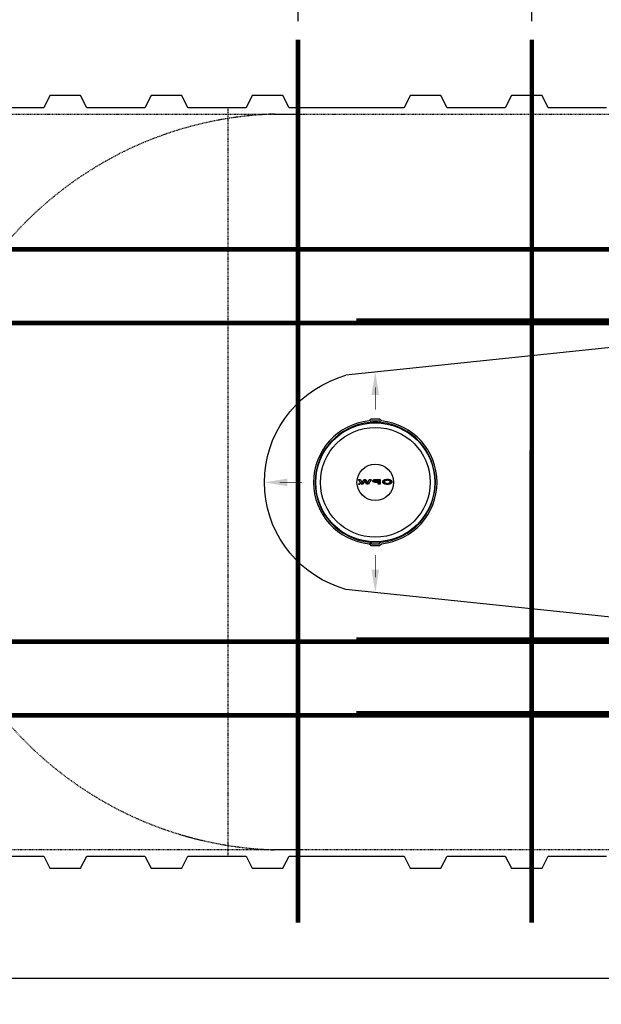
# Model space of a CAD drawing. Extents: x 2360 to 5106, y -824 to 622.
# Tile 14 of 124: x 3379 to 3474, y -18 to 142. Entities that reach past the tile are written whole.
import ezdxf

# ---------------------------------------------------------------- set-up
doc = ezdxf.new("R2010")
doc.units = 0
doc.header["$MEASUREMENT"] = 0
doc.header["$PDSIZE"] = 1
doc.linetypes.add('HIDDEN3', pattern=[0.1875, 0.125, -0.0625])
doc.linetypes.add('TANK-SLAB$0$DASHED', pattern=[0.75, 0.5, -0.25])
doc.layers.get('0').update_dxf_attribs({"linetype": 'CONTINUOUS'})
doc.layers.get('DEFPOINTS').update_dxf_attribs({"linetype": 'CONTINUOUS'})
for name, color, linetype in [('DIM', 3, 'CONTINUOUS'), ('REBAR', 4, 'TANK-SLAB$0$DASHED'), ('TANK-MANHOLE-COVER-18', 2, 'CONTINUOUS'), ('TANK-MANHOLE-COVER-HATCH-18', 7, 'CONTINUOUS'), ('TANK-SLOPE', 3, 'CONTINUOUS'), ('TANK-UST', 5, 'CONTINUOUS')]:
    doc.layers.add(name, color=color, linetype=linetype)
doc.layers.add('FREEZE-LINES', color=8, linetype='CONTINUOUS', plot=False)
doc.styles.add('SIMPLEX', font='simplex')
doc.dimstyles.new('DIM48', dxfattribs={"dimscale": 48, "dimtxt": 0.09375, "dimasz": 0.09375, "dimexe": 0.0625, "dimexo": 0.0625, "dimgap": 0.0625, "dimtad": 1, "dimdec": 4, "dimzin": 3, "dimdsep": 46, "dimlunit": 4, "dimtxsty": 'SIMPLEX', "dimcen": 0, "dimclrd": 3, "dimclre": 3, "dimclrt": 3, "dimadec": 0, "dimazin": 0, "dimtfac": 1, "dimtdec": 4, "dimtofl": 0, "dimtmove": 2, "dimatfit": 3, "dimfxl": 1, "dimfrac": 2, "dimtolj": 1, "dimtzin": 3, "dimarcsym": 0})

# ---------------------------------------------------------------- blocks, each defined once
blk = doc.blocks.new('*D93')
at = {"layer": 'DEFPOINTS', "color": 0, "transparency": 16777216}
for p in [(3060.35, 3.68), (3202.08, 3.68), (3396.58, -32.32)]:
    blk.add_point(p, dxfattribs=at)
at = {"layer": 'DIM', "color": 3, "lineweight": -2, "transparency": 16777216}
for p, q in [((3199.08, 3.68), (3057.35, 3.68)), ((3060.35, -27.82), (3060.35, -0.82)), ((3393.58, -32.32), (3057.35, -32.32))]:
    blk.add_line(p, q, dxfattribs=at)
at = {"layer": 'DIM', "color": 3, "transparency": 16777216}
for points in [[(3059.6, -0.82), (3061.1, -0.82), (3060.35, 3.68)], [(3059.6, -27.82), (3061.1, -27.82), (3060.35, -32.32)]]:
    blk.add_solid(points, dxfattribs=at)
at = {"layer": 'DIM', "color": 3, "transparency": 16777216, "insert": (3054.67, -14.32), "char_height": 4.5, "attachment_point": 5, "rotation": 90, "style": 'SIMPLEX'}
blk.add_mtext('\\A1;3\'-0"', dxfattribs=at)
blk = doc.blocks.new('*D119')
at = {"color": 3, "lineweight": -2, "transparency": 16777216}
for p, q in [((3191, 107.68), (3191, 196.62)), ((3658.32, 107.62), (3658.32, 196.62)), ((3195.5, 193.62), (3653.82, 193.62))]:
    blk.add_line(p, q, dxfattribs=at)
at = {"color": 3, "transparency": 16777216}
for points in [[(3195.5, 194.37), (3195.5, 192.87), (3191, 193.62)], [(3653.82, 194.37), (3653.82, 192.87), (3658.32, 193.62)]]:
    blk.add_solid(points, dxfattribs=at)
at = {"layer": 'DEFPOINTS', "color": 0, "transparency": 16777216}
for p in [(3658.32, 193.62), (3191, 104.68), (3658.32, 104.62)]:
    blk.add_point(p, dxfattribs=at)
at = {"color": 3, "transparency": 16777216, "insert": (3424.66, 199.3), "char_height": 4.5, "attachment_point": 5, "style": 'SIMPLEX'}
blk.add_mtext('\\A1;38\'-10"', dxfattribs=at)
blk = doc.blocks.new('*D113')
at = {"layer": 'DEFPOINTS', "color": 0, "transparency": 16777216}
for p in [(3372.88, 177.21), (3372.88, 138.95), (3424.46, 138.81)]:
    blk.add_point(p, dxfattribs=at)
at = {"layer": 'DIM', "color": 3, "lineweight": -2, "transparency": 16777216}
for p, q in [((3372.88, 141.95), (3372.88, 180.21)), ((3424.46, 141.81), (3424.46, 180.21)), ((3419.96, 177.21), (3377.38, 177.21))]:
    blk.add_line(p, q, dxfattribs=at)
at = {"layer": 'DIM', "color": 3, "transparency": 16777216}
for points in [[(3377.38, 177.96), (3377.38, 176.46), (3372.88, 177.21)], [(3419.96, 177.96), (3419.96, 176.46), (3424.46, 177.21)]]:
    blk.add_solid(points, dxfattribs=at)
at = {"layer": 'DIM', "color": 3, "transparency": 16777216, "insert": (3398.67, 182.89), "char_height": 4.5, "attachment_point": 5, "style": 'SIMPLEX'}
blk.add_mtext('\\A1;4\'-4"', dxfattribs=at)
blk = doc.blocks.new('*D114')
at = {"layer": 'DEFPOINTS', "color": 0, "transparency": 16777216}
for p in [(3424.46, 177.21), (3424.46, 138.81), (3462.57, 138.81)]:
    blk.add_point(p, dxfattribs=at)
at = {"layer": 'DIM', "color": 3, "lineweight": -2, "transparency": 16777216}
for p, q in [((3424.46, 141.81), (3424.46, 180.21)), ((3462.57, 141.81), (3462.57, 180.21)), ((3458.07, 177.21), (3428.96, 177.21))]:
    blk.add_line(p, q, dxfattribs=at)
at = {"layer": 'DIM', "color": 3, "transparency": 16777216}
for points in [[(3428.96, 177.96), (3428.96, 176.46), (3424.46, 177.21)], [(3458.07, 177.96), (3458.07, 176.46), (3462.57, 177.21)]]:
    blk.add_solid(points, dxfattribs=at)
at = {"layer": 'DIM', "color": 3, "transparency": 16777216, "insert": (3443.51, 182.89), "char_height": 4.5, "attachment_point": 5, "style": 'SIMPLEX'}
blk.add_mtext('\\A1;3\'-2"', dxfattribs=at)
blk = doc.blocks.new('*D115')
at = {"layer": 'DEFPOINTS', "color": 0, "transparency": 16777216}
for p in [(3462.57, 177.21), (3462.57, 138.95), (3506.6, 138.88)]:
    blk.add_point(p, dxfattribs=at)
at = {"layer": 'DIM', "color": 3, "lineweight": -2, "transparency": 16777216}
for p, q in [((3462.57, 141.95), (3462.57, 180.21)), ((3506.6, 141.88), (3506.6, 180.21)), ((3502.1, 177.21), (3467.07, 177.21))]:
    blk.add_line(p, q, dxfattribs=at)
at = {"layer": 'DIM', "color": 3, "transparency": 16777216}
for points in [[(3467.07, 177.96), (3467.07, 176.46), (3462.57, 177.21)], [(3502.1, 177.96), (3502.1, 176.46), (3506.6, 177.21)]]:
    blk.add_solid(points, dxfattribs=at)
at = {"layer": 'DIM', "color": 3, "transparency": 16777216, "insert": (3484.58, 182.89), "char_height": 4.5, "attachment_point": 5, "style": 'SIMPLEX'}
blk.add_mtext('\\A1;3\'-8"', dxfattribs=at)

msp = doc.modelspace()

# ---------------------------------------------------------------- hatches: boundary and pattern name
at = {"layer": 'TANK-MANHOLE-COVER-HATCH-18', "linetype": 'Continuous'}
for points in [[(3436.03008, 67.07315), (3436.39095, 67.07308), (3435.92292, 66.33633), (3435.61556, 66.33638), (3435.33986, 66.89626), (3435.06395, 66.33648), (3434.75659, 66.33654), (3434.28883, 67.07346), (3434.6497, 67.0734), (3434.90619, 66.51214), (3435.16014, 67.0733), (3435.51964, 67.07324), (3435.77339, 66.51199)], [(3434.51921, 66.33246, -1), (3434.36828, 66.33249, -1)]]:
    msp.add_hatch(color=256, dxfattribs=at).paths.add_polyline_path(points)
h = msp.add_hatch(color=256, dxfattribs=at)
h.paths.add_polyline_path([(3436.80259, 67.03871), (3436.87943, 67.0579), (3436.96176, 67.06886), (3437.04684, 67.07296), (3437.8564, 67.07282), (3437.85627, 66.33598), (3437.51186, 66.33604), (3437.51191, 66.62007), (3437.04676, 66.62016), (3436.96168, 66.62429), (3436.87936, 66.63528), (3436.80252, 66.65313), (3436.73392, 66.67922), (3436.67629, 66.70941), (3436.63102, 66.7451), (3436.60084, 66.78489), (3436.58438, 66.82606), (3436.58439, 66.86723), (3436.60086, 66.90839), (3436.63105, 66.9468), (3436.67634, 66.98247), (3436.73398, 67.01402)])
h.paths.add_polyline_path([(3437.51197, 66.95762), (3437.04682, 66.9577), (3436.98781, 66.9536), (3436.93293, 66.94263), (3436.88627, 66.9248), (3436.84922, 66.90148), (3436.82726, 66.87542), (3436.81902, 66.8466), (3436.82725, 66.81779), (3436.8492, 66.79034), (3436.88624, 66.76701), (3436.93289, 66.75053), (3436.98777, 66.73817), (3437.04678, 66.73542), (3437.51193, 66.73533)], flags=16)
h = msp.add_hatch(color=256, dxfattribs=at)
h.paths.add_polyline_path([(3438.32427, 66.89985), (3438.39014, 66.941), (3438.46836, 66.97803), (3438.55756, 67.00957), (3438.65498, 67.03563), (3438.75927, 67.05482), (3438.86767, 67.06715), (3438.98019, 67.07262), (3439.0927, 67.06985), (3439.20247, 67.0616), (3439.3095, 67.04511), (3439.41103, 67.02314), (3439.50433, 66.99431), (3439.58803, 66.95999), (3439.65937, 66.92019), (3439.71974, 66.87627), (3439.76501, 66.8296), (3439.78868, 66.79255), (3439.80616, 66.7555), (3439.81439, 66.70336), (3439.80615, 66.65259), (3439.78281, 66.60183), (3439.74438, 66.55381), (3439.70822, 66.52242), (3439.6593, 66.48796), (3439.58794, 66.44818), (3439.50423, 66.41389), (3439.41092, 66.38509), (3439.30938, 66.36179), (3439.20235, 66.34671), (3439.09257, 66.33713), (3438.98006, 66.33578), (3438.86754, 66.34128), (3438.75914, 66.35365), (3438.65486, 66.37288), (3438.55745, 66.39897), (3438.46826, 66.43055), (3438.39006, 66.46761), (3438.3242, 66.50878), (3438.27207, 66.55407), (3438.23366, 66.60211), (3438.21034, 66.65288), (3438.20212, 66.70365), (3438.21036, 66.75579), (3438.23369, 66.80518), (3438.27212, 66.8532)])
h.paths.add_polyline_path([(3438.56026, 66.79415), (3438.53693, 66.75024), (3438.52869, 66.70359), (3438.53691, 66.65831), (3438.56023, 66.6144), (3438.60001, 66.57322), (3438.65352, 66.53617), (3438.71938, 66.5046), (3438.79484, 66.48126), (3438.87717, 66.4634), (3438.96361, 66.45516), (3439.0528, 66.45514), (3439.13925, 66.46336), (3439.22158, 66.48118), (3439.29705, 66.50449), (3439.36292, 66.53604), (3439.41507, 66.57308), (3439.45487, 66.61423), (3439.47958, 66.65814), (3439.48782, 66.70342), (3439.47959, 66.75007), (3439.4549, 66.79399), (3439.41512, 66.83516), (3439.36298, 66.87221), (3439.29712, 66.90241), (3439.22166, 66.92713), (3439.13933, 66.94361), (3439.05289, 66.95185), (3438.9637, 66.95187), (3438.87725, 66.94365), (3438.79492, 66.9272), (3438.71945, 66.90252), (3438.65358, 66.87234), (3438.60006, 66.8353)], flags=16)

# ---------------------------------------------------------------- linework, layer by layer
at = {"layer": 'FREEZE-LINES', "linetype": 'Continuous'}
msp.add_line((4079.29486, -14.31593), (2963.29486, -14.31593), dxfattribs=at)
at = {"layer": 'REBAR', "const_width": 0.75}
for points in [[(3424.46174, 138.81066), (3424.46588, -5.19889)], [(3462.56707, 138.81066), (3462.56292, -5.19889)], [(3658.32063, 104.62169), (3280.33227, 104.62169)], [(3636.6567, 104.62169), (3433.97001, 104.62169)], [(3636.6567, 92.99669), (3433.97, 92.99669)], [(3658.32063, 92.62169), (3280.33227, 92.62169)], [(3658.32063, 40.62169), (3280.33227, 40.62169)], [(3636.6567, 40.99669), (3433.97, 40.99669)], [(3658.32063, 28.62169), (3280.33227, 28.62169)], [(3636.6567, 28.98068), (3433.96565, 28.98068)]]:
    msp.add_lwpolyline(points, dxfattribs=at)
at = {"layer": 'TANK-MANHOLE-COVER-18', "color": 1, "linetype": 'Continuous'}
msp.add_line((3436.39269, 56.51419), (3436.13331, 56.77485), dxfattribs=at)
at = {"layer": 'TANK-MANHOLE-COVER-18', "color": 4, "linetype": 'Continuous'}
msp.add_lwpolyline([(3437.74882, 76.90725), (3436.33962, 76.907, 0.196009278), (3436.29593, 76.88918), (3436.03964, 76.63846, 0.904675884), (3436.04324, 56.60149), (3436.29962, 56.35087, 0.196009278), (3436.34332, 56.33306), (3437.75252, 56.33331, 0.196009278), (3437.79621, 56.35114), (3438.05235, 56.6017, 0.904814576), (3438.04874, 76.63898), (3437.79252, 76.88945, 0.196009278)], format="xyb", close=True, dxfattribs=at)
at = {"layer": 'TANK-MANHOLE-COVER-18', "color": 1, "linetype": 'Continuous'}
for points in [[(3437.94457, 56.86427, 0.912362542), (3437.94106, 76.37637), (3437.90484, 76.30111, 0.044356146), (3436.18385, 76.30068), (3436.14894, 76.37605, 0.912362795), (3436.15246, 56.86394), (3436.18734, 56.93933, 0.044356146), (3437.90832, 56.93952)], [(3436.21425, 76.33226), (3436.18603, 76.39379), (3436.42749, 76.63533), (3437.66242, 76.63555), (3437.90396, 76.3941), (3437.87453, 76.33266, 0.042658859)], [(3436.21775, 56.90776), (3436.18955, 56.84621), (3436.43109, 56.60476), (3437.66602, 56.60498), (3437.90748, 56.84652), (3437.87803, 56.90795, -0.042658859)]]:
    msp.add_lwpolyline(points, format="xyb", close=True, dxfattribs=at)
at = {"layer": 'TANK-MANHOLE-COVER-18', "color": 2, "linetype": 'Continuous'}
for radius in [9.70655, 8.9505, 2.98304]:
    msp.add_circle((3437.04676, 66.62016), radius, dxfattribs=at)
at = {"layer": 'TANK-MANHOLE-COVER-HATCH-18', "linetype": 'Continuous'}
for points in [[(3435.92292, 66.33633), (3435.61556, 66.33638), (3435.33986, 66.89626), (3435.06395, 66.33648), (3434.75659, 66.33654), (3434.28883, 67.07346), (3434.6497, 67.0734), (3434.90619, 66.51214), (3435.16014, 67.0733), (3435.51964, 67.07324), (3435.77339, 66.51199), (3436.03008, 67.07315), (3436.39095, 67.07308)], [(3436.80259, 67.03871), (3436.87943, 67.0579), (3436.96176, 67.06886), (3437.04684, 67.07296), (3437.8564, 67.07282), (3437.85627, 66.33598), (3437.51186, 66.33604), (3437.51191, 66.62007), (3437.04676, 66.62016), (3436.96168, 66.62429), (3436.87936, 66.63528), (3436.80252, 66.65313), (3436.73392, 66.67922), (3436.67629, 66.70941), (3436.63102, 66.7451), (3436.60084, 66.78489), (3436.58438, 66.82606), (3436.58439, 66.86723), (3436.60086, 66.90839), (3436.63105, 66.9468), (3436.67634, 66.98247), (3436.73398, 67.01402)], [(3436.93293, 66.94263), (3436.98781, 66.9536), (3437.04682, 66.9577), (3437.51197, 66.95762), (3437.51193, 66.73533), (3437.04678, 66.73542), (3436.98777, 66.73817), (3436.93289, 66.75053), (3436.88624, 66.76701), (3436.8492, 66.79034), (3436.82725, 66.81779), (3436.81902, 66.8466), (3436.82726, 66.87542), (3436.84922, 66.90148), (3436.88627, 66.9248)], [(3438.20212, 66.70365), (3438.21034, 66.65288), (3438.23366, 66.60211), (3438.27207, 66.55407), (3438.3242, 66.50878), (3438.39006, 66.46761), (3438.46826, 66.43055), (3438.55745, 66.39897), (3438.65486, 66.37288), (3438.75914, 66.35365), (3438.86754, 66.34128), (3438.98006, 66.33578), (3439.09257, 66.33713), (3439.20235, 66.34671), (3439.30938, 66.36179), (3439.41092, 66.38509), (3439.50423, 66.41389), (3439.58794, 66.44818), (3439.6593, 66.48796), (3439.70822, 66.52242), (3439.74438, 66.55381), (3439.78281, 66.60183), (3439.80615, 66.65259), (3439.81439, 66.70336), (3439.80616, 66.7555), (3439.78868, 66.79255), (3439.76501, 66.8296), (3439.71974, 66.87627), (3439.65937, 66.92019), (3439.58803, 66.95999), (3439.50433, 66.99431), (3439.41103, 67.02314), (3439.3095, 67.04511), (3439.20247, 67.0616), (3439.0927, 67.06985), (3438.98019, 67.07262), (3438.86767, 67.06715), (3438.75927, 67.05482), (3438.65498, 67.03563), (3438.55756, 67.00957), (3438.46836, 66.97803), (3438.39014, 66.941), (3438.32427, 66.89985), (3438.27212, 66.8532), (3438.23369, 66.80518), (3438.21036, 66.75579)], [(3438.71945, 66.90252), (3438.65358, 66.87234), (3438.60006, 66.8353), (3438.56026, 66.79415), (3438.53693, 66.75024), (3438.52869, 66.70359), (3438.53691, 66.65831), (3438.56023, 66.6144), (3438.60001, 66.57322), (3438.65352, 66.53617), (3438.71938, 66.5046), (3438.79484, 66.48126), (3438.87717, 66.4634), (3438.96361, 66.45516), (3439.0528, 66.45514), (3439.13925, 66.46336), (3439.22158, 66.48118), (3439.29705, 66.50449), (3439.36292, 66.53604), (3439.41507, 66.57308), (3439.45487, 66.61423), (3439.47958, 66.65814), (3439.48782, 66.70342), (3439.47959, 66.75007), (3439.4549, 66.79399), (3439.41512, 66.83516), (3439.36298, 66.87221), (3439.29712, 66.90241), (3439.22166, 66.92713), (3439.13933, 66.94361), (3439.05289, 66.95185), (3438.9637, 66.95187), (3438.87725, 66.94365), (3438.79492, 66.9272)]]:
    msp.add_lwpolyline(points, close=True, dxfattribs=at)
msp.add_circle((3434.44374, 66.33248), 0.07547, dxfattribs=at)
at = {"layer": 'TANK-SLOPE'}
for p, q in [((3596.66878, 101.25501), (3432.26866, 84.09785)), ((3596.66878, 31.98531), (3432.26866, 49.14246))]:
    msp.add_line(p, q, dxfattribs=at)
msp.add_lwpolyline([(3432.26883, 49.14244), (3430.99845, 49.59372, -0.705978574), (3430.99793, 83.64641), (3432.26866, 84.09785)], format="xyb", dxfattribs=at)
at = {"layer": 'TANK-SLOPE', "const_width": 0.125}
for points in [[(3437.04677, 82.09627), (3437.04677, 78.45548)], [(3421.47796, 66.62016), (3425.11874, 66.62016)], [(3437.04677, 51.14405), (3437.04677, 54.78484)]]:
    msp.add_lwpolyline(points, dxfattribs=at)
at = {"layer": 'TANK-SLOPE'}
for points in [[(3437.67177, 80.84627), (3437.04677, 84.59627), (3436.42177, 80.84627)], [(3422.72796, 65.99516), (3418.97796, 66.62016), (3422.72796, 67.24516)], [(3437.67177, 52.39405), (3437.04677, 48.64405), (3436.42177, 52.39405)]]:
    msp.add_solid(points, dxfattribs=at)
at = {"layer": 'TANK-UST', "color": 2, "linetype": 'HIDDEN3'}
msp.add_line((3412.99813, 127.68407), (3412.99813, 5.68407), dxfattribs=at)
at = {"layer": 'TANK-UST'}
for points in [[(3474.74833, 127.68407), (3465.24833, 127.68407), (3464.24833, 129.68407), (3459.24833, 129.68407), (3458.24833, 127.68407), (3448.74833, 127.68407), (3447.74833, 129.68407), (3442.74833, 129.68407), (3441.74833, 127.68407), (3422.99833, 127.68407), (3421.99833, 129.68407), (3416.99833, 129.68407), (3415.99833, 127.68407), (3406.49833, 127.68407), (3405.49833, 129.68407), (3400.49833, 129.68407), (3399.49833, 127.68407), (3389.99833, 127.68407), (3388.99833, 129.68407), (3383.99833, 129.68407), (3382.99833, 127.68407), (3373.49833, 127.68407)], [(3373.49833, 5.68407), (3382.99833, 5.68407), (3383.99833, 3.68407), (3388.99833, 3.68407), (3389.99833, 5.68407), (3399.49833, 5.68407), (3400.49833, 3.68407), (3405.49833, 3.68407), (3406.49833, 5.68407), (3415.99833, 5.68407), (3416.99833, 3.68407), (3421.99833, 3.68407), (3422.99833, 5.68407), (3441.74833, 5.68407), (3442.74833, 3.68407), (3447.74833, 3.68407), (3448.74833, 5.68407), (3458.24833, 5.68407), (3459.24833, 3.68407), (3464.24833, 3.68407), (3465.24833, 5.68407), (3474.74833, 5.68407)]]:
    msp.add_lwpolyline(points, dxfattribs=at)
at = {"layer": 'TANK-UST', "color": 2, "linetype": 'HIDDEN3'}
msp.add_lwpolyline([(3633.74833, 126.68407), (3638.26088, 126.68407, -0.9539575), (3638.26088, 6.68407), (3633.74833, 6.68407), (3538.49813, 6.68407), (3439.47878, 6.68407), (3214.47878, 6.68407), (3209.98558, 6.68407, -0.9539575), (3209.98558, 126.68407), (3214.47878, 126.68407), (3439.47878, 126.68407), (3538.49813, 126.68407)], format="xyb", close=True, dxfattribs=at)
msp.add_lwpolyline([(3425.24813, 6.68407), (3420.73146, 6.68407, -0.97023306), (3420.73146, 126.68407), (3425.24813, 126.68407)], format="xyb", dxfattribs=at)

# ---------------------------------------------------------------- dimensions: what is measured, and where the dimension line sits
dim = msp.add_linear_dim(base=(3658.32063, 193.625), p1=(3190.99813, 104.68483), p2=(3658.32063, 104.62169), angle=0, text='38\'-10"', dimstyle='DIM48')
dim.commit()
dim.dimension.update_dxf_attribs({"geometry": '*D119', "text_midpoint": (3424.65938, 199.30357)})
at = {"layer": 'DIM'}
for base, p1, p2, text, picture, middle in [((3372.8812, 177.20822), (3424.46174, 138.81066), (3372.8812, 138.94513), '4\'-4"', '*D113', (3398.67147, 182.8868)), ((3424.46174, 177.20822), (3462.56707, 138.81033), (3424.46174, 138.80989), '3\'-2"', '*D114', (3443.5144, 182.8868)), ((3462.56707, 177.20822), (3506.60081, 138.87789), (3462.56707, 138.94566), '3\'-8"', '*D115', (3484.58394, 182.8868))]:
    dim = msp.add_linear_dim(base=base, p1=p1, p2=p2, angle=0, text=text, dimstyle='DIM48', dxfattribs=at)
    dim.commit()
    dim.dimension.update_dxf_attribs({"geometry": picture, "text_midpoint": middle})
dim = msp.add_linear_dim(base=(3060.3476, 3.68407), p1=(3396.57962, -32.31593), p2=(3202.08174, 3.68407), angle=90, dimstyle='DIM48', dxfattribs=at)
dim.commit()
dim.dimension.update_dxf_attribs({"geometry": '*D93', "text_midpoint": (3054.66903, -14.31593)})

doc.saveas('drawing.dxf')
